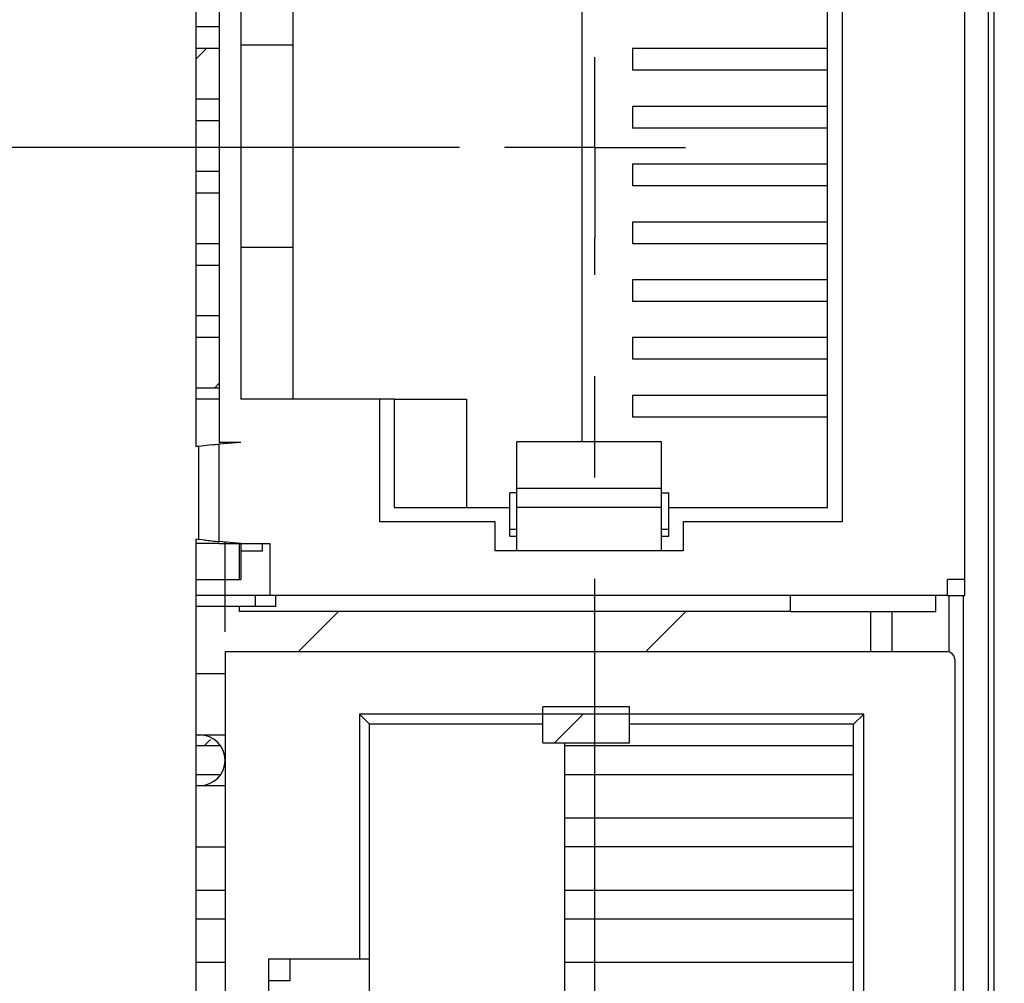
# Model space of a CAD drawing. Header units: inches. Extents: x 0 to 34, y 0 to 22.
# Tile 7 of 41: x 8.5 to 9.9, y 9.7 to 11. Entities that reach past the tile are written whole.
import ezdxf

# ---------------------------------------------------------------- set-up
doc = ezdxf.new("R2010")
doc.units = ezdxf.units.IN
doc.header["$LTSCALE"] = 1.87
doc.header["$MEASUREMENT"] = 0
doc.linetypes.add('CENTER', pattern=[0.6, 0.375, -0.075, 0.075, -0.075])
doc.layers.get('0').update_dxf_attribs({"linetype": 'CONTINUOUS'})
for name, color, linetype in [('3_ALL_AXES', 7, 'CONTINUOUS'), ('5_ALL_CURVES', 7, 'CONTINUOUS'), ('DATUMCURVES', 7, 'CONTINUOUS'), ('DEFAULT_1', 7, 'CENTER'), ('DIMENSIONS', 7, 'CONTINUOUS')]:
    doc.layers.add(name, color=color, linetype=linetype)
doc.styles.get("Standard").update_dxf_attribs({"font": 'txt', "width": 0.8})
doc.dimstyles.new('DIMSTYLE_1', dxfattribs={"dimtxt": 0.125, "dimasz": 0.18, "dimexe": 0.125, "dimexo": 0.0625, "dimgap": 0.03125, "dimtad": 0, "dimtih": 1, "dimtoh": 1, "dimlfac": 0.5, "dimzin": 4, "dimdsep": 46, "dimtxsty": 'STANDARD', "dimblk": '_FILLED', "dimblk1": '_FILLED', "dimblk2": '_FILLED', "dimcen": 0.09, "dimadec": 0, "dimazin": 0, "dimtp": 0.01, "dimtm": 0.01, "dimtfac": 1, "dimtofl": 0, "dimtmove": 0, "dimatfit": 3, "dimldrblk": '_FILLED', "dimfxl": 1, "dimtolj": 1, "dimtzin": 4, "dimarcsym": 0})

# ---------------------------------------------------------------- blocks, each defined once
blk = doc.blocks.new('*D7')
at = {"layer": 'DIMENSIONS', "color": 2, "linetype": 'CONTINUOUS'}
blk.add_line((13.9132, 10.049), (13.9132, 7.4074), dxfattribs=at)
at = {"layer": 'DIMENSIONS', "color": 2, "linetype": 'CONTINUOUS', "insert": (13.8507, 7.3449), "char_height": 0.125, "width": 1.225, "attachment_point": 3, "rotation": 90, "line_spacing_factor": 0.9}
blk.add_mtext('4.76{\\Ftxt.shx;\\W1.000000;\\H0.125000; }[120.9]', dxfattribs=at)
blk = doc.blocks.new('_FILLED')
at = {"color": 0, "linetype": 'BYBLOCK'}
blk.add_solid([(0, 0), (-1, 0.1736), (-1, -0.1736)], dxfattribs=at)
blk = doc.blocks.new('*D8')
at = {"layer": 'DIMENSIONS', "color": 2, "linetype": 'CONTINUOUS'}
blk.add_line((16.0232, 10.049), (16.0232, 7.4074), dxfattribs=at)
at = {"layer": 'DIMENSIONS', "color": 2, "linetype": 'CONTINUOUS', "insert": (15.9607, 7.3449), "char_height": 0.125, "width": 1.225, "attachment_point": 3, "rotation": 90, "line_spacing_factor": 0.9}
blk.add_mtext('5.82{\\Ftxt.shx;\\W1.000000;\\H0.125000; }[147.7]', dxfattribs=at)
blk = doc.blocks.new('*D9')
at = {"layer": 'DIMENSIONS', "color": 2, "linetype": 'CONTINUOUS'}
blk.add_line((18.1332, 10.049), (18.1332, 7.4074), dxfattribs=at)
at = {"layer": 'DIMENSIONS', "color": 2, "linetype": 'CONTINUOUS', "insert": (18.0707, 7.3449), "char_height": 0.125, "width": 1.225, "attachment_point": 3, "rotation": 90, "line_spacing_factor": 0.9}
blk.add_mtext('6.87{\\Ftxt.shx;\\W1.000000;\\H0.125000; }[174.5]', dxfattribs=at)
blk = doc.blocks.new('*D10')
at = {"layer": 'DIMENSIONS', "color": 2, "linetype": 'CONTINUOUS'}
blk.add_line((20.2432, 10.049), (20.2432, 7.4074), dxfattribs=at)
at = {"layer": 'DIMENSIONS', "color": 2, "linetype": 'CONTINUOUS', "insert": (20.1807, 7.3449), "char_height": 0.125, "width": 1.225, "attachment_point": 3, "rotation": 90, "line_spacing_factor": 0.9}
blk.add_mtext('7.93{\\Ftxt.shx;\\W1.000000;\\H0.125000; }[201.3]', dxfattribs=at)
blk = doc.blocks.new('*D11')
at = {"layer": 'DIMENSIONS', "color": 2, "linetype": 'CONTINUOUS'}
blk.add_line((21.2982, 10.429), (21.2982, 7.4074), dxfattribs=at)
at = {"layer": 'DIMENSIONS', "color": 2, "linetype": 'CONTINUOUS', "insert": (21.2357, 7.3449), "char_height": 0.125, "width": 1.225, "attachment_point": 3, "rotation": 90, "line_spacing_factor": 0.9}
blk.add_mtext('8.45{\\Ftxt.shx;\\W1.000000;\\H0.125000; }[214.7]', dxfattribs=at)
blk = doc.blocks.new('*D12')
at = {"layer": 'DIMENSIONS', "color": 2, "linetype": 'CONTINUOUS'}
blk.add_line((22.3532, 10.049), (22.3532, 7.4074), dxfattribs=at)
at = {"layer": 'DIMENSIONS', "color": 2, "linetype": 'CONTINUOUS', "insert": (22.2907, 7.3449), "char_height": 0.125, "width": 1.225, "attachment_point": 3, "rotation": 90, "line_spacing_factor": 0.9}
blk.add_mtext('8.98{\\Ftxt.shx;\\W1.000000;\\H0.125000; }[228.1]', dxfattribs=at)
blk = doc.blocks.new('*D13')
at = {"layer": 'DIMENSIONS', "color": 2, "linetype": 'CONTINUOUS'}
blk.add_line((24.4632, 10.049), (24.4632, 7.4074), dxfattribs=at)
at = {"layer": 'DIMENSIONS', "color": 2, "linetype": 'CONTINUOUS', "insert": (24.4007, 7.3449), "char_height": 0.125, "width": 1.325, "attachment_point": 3, "rotation": 90, "line_spacing_factor": 0.9}
blk.add_mtext('10.04{\\Ftxt.shx;\\W1.000000;\\H0.125000; }[254.9]', dxfattribs=at)
blk = doc.blocks.new('*D14')
at = {"layer": 'DIMENSIONS', "color": 2, "linetype": 'CONTINUOUS'}
blk.add_line((26.5732, 10.049), (26.5732, 7.4074), dxfattribs=at)
at = {"layer": 'DIMENSIONS', "color": 2, "linetype": 'CONTINUOUS', "insert": (26.5107, 7.3449), "char_height": 0.125, "width": 1.325, "attachment_point": 3, "rotation": 90, "line_spacing_factor": 0.9}
blk.add_mtext('11.09{\\Ftxt.shx;\\W1.000000;\\H0.125000; }[281.7]', dxfattribs=at)
blk = doc.blocks.new('*D15')
at = {"layer": 'DIMENSIONS', "color": 2, "linetype": 'CONTINUOUS'}
blk.add_line((28.6832, 10.049), (28.6832, 7.4074), dxfattribs=at)
at = {"layer": 'DIMENSIONS', "color": 2, "linetype": 'CONTINUOUS', "insert": (28.6207, 7.3449), "char_height": 0.125, "width": 1.325, "attachment_point": 3, "rotation": 90, "line_spacing_factor": 0.9}
blk.add_mtext('12.15{\\Ftxt.shx;\\W1.000000;\\H0.125000; }[308.5]', dxfattribs=at)
blk = doc.blocks.new('*D22')
at = {"layer": 'DIMENSIONS', "color": 2, "linetype": 'CONTINUOUS'}
blk.add_line((10.5306, 12.0439), (3.5815, 12.0439), dxfattribs=at)
at = {"layer": 'DIMENSIONS', "color": 2, "linetype": 'CONTINUOUS', "insert": (3.519, 12.1064), "char_height": 0.125, "width": 1.125, "attachment_point": 3, "line_spacing_factor": 0.9}
blk.add_mtext('1.97{\\Ftxt.shx;\\W1.000000;\\H0.125000; }[50.2]', dxfattribs=at)
blk = doc.blocks.new('*D26')
at = {"layer": 'DIMENSIONS', "color": 2, "linetype": 'CONTINUOUS'}
for p, q in [((10.4998, 13.4675), (10.3296, 13.3218)), ((10.9908, 13.4675), (10.4998, 13.4675)), ((10.3296, 13.3218), (3.5815, 13.3218))]:
    blk.add_line(p, q, dxfattribs=at)
at = {"layer": 'DIMENSIONS', "color": 2, "linetype": 'CONTINUOUS', "insert": (3.519, 13.3843), "char_height": 0.125, "width": 1.125, "attachment_point": 3, "line_spacing_factor": 0.9}
blk.add_mtext('2.69{\\Ftxt.shx;\\W1.000000;\\H0.125000; }[68.2]', dxfattribs=at)
blk = doc.blocks.new('*D29')
at = {"layer": 'DIMENSIONS', "color": 2, "linetype": 'CONTINUOUS'}
blk.add_line((9.3055, 9.3209), (9.3055, 7.4074), dxfattribs=at)
at = {"layer": 'DIMENSIONS', "color": 2, "linetype": 'CONTINUOUS', "insert": (9.243, 7.3449), "char_height": 0.125, "width": 1.125, "attachment_point": 3, "rotation": 90, "line_spacing_factor": 0.9}
blk.add_mtext('2.46{\\Ftxt.shx;\\W1.000000;\\H0.125000; }[62.4]', dxfattribs=at)
blk = doc.blocks.new('*D31')
at = {"layer": 'DIMENSIONS', "color": 2, "linetype": 'CONTINUOUS'}
blk.add_line((9.1178, 10.8614), (3.5815, 10.8614), dxfattribs=at)
at = {"layer": 'DIMENSIONS', "color": 2, "linetype": 'CONTINUOUS', "insert": (3.519, 10.9239), "char_height": 0.125, "width": 1.125, "attachment_point": 3, "line_spacing_factor": 0.9}
blk.add_mtext('1.38{\\Ftxt.shx;\\W1.000000;\\H0.125000; }[35.1]', dxfattribs=at)
blk = doc.blocks.new('*D32')
at = {"layer": 'DIMENSIONS', "color": 2, "linetype": 'CONTINUOUS'}
blk.add_line((9.166, 12.3835), (3.5815, 12.3835), dxfattribs=at)
at = {"layer": 'DIMENSIONS', "color": 2, "linetype": 'CONTINUOUS', "insert": (3.519, 12.446), "char_height": 0.125, "width": 1.125, "attachment_point": 3, "line_spacing_factor": 0.9}
blk.add_mtext('2.14{\\Ftxt.shx;\\W1.000000;\\H0.125000; }[54.5]', dxfattribs=at)
blk = doc.blocks.new('*D33')
at = {"layer": 'DIMENSIONS', "color": 2, "linetype": 'CONTINUOUS'}
blk.add_line((9.166, 13.4835), (3.5815, 13.4835), dxfattribs=at)
at = {"layer": 'DIMENSIONS', "color": 2, "linetype": 'CONTINUOUS', "insert": (3.519, 13.546), "char_height": 0.125, "width": 1.125, "attachment_point": 3, "line_spacing_factor": 0.9}
blk.add_mtext('2.69{\\Ftxt.shx;\\W1.000000;\\H0.125000; }[68.4]', dxfattribs=at)

msp = doc.modelspace()

# ---------------------------------------------------------------- linework, layer by layer
at = {"color": 3, "linetype": 'CONTINUOUS'}
for p, q in [((9.8575, 11.5265), (9.8575, 8.9245)), ((8.7535, 10.4479), (8.7535, 11.279)), ((8.7535, 8.9245), (8.7535, 10.319))]:
    msp.add_line(p, q, dxfattribs=at)
at = {"color": 7, "linetype": 'CONTINUOUS'}
for p, q in [((9.8175, 10.2414), (9.8175, 11.4854)), ((9.6475, 11.3834), (9.6475, 10.3434)), ((9.6275, 10.3634), (9.6275, 11.3634)), ((9.8495, 11.3228), (9.8495, 9.422)), ((8.7855, 11.2734), (8.7855, 10.4534)), ((9.2875, 11.2725), (9.2875, 10.4543)), ((8.8155, 11.2134), (8.8155, 10.5134)), ((8.8875, 11.2134), (8.8875, 10.5134)), ((8.7855, 11.0284), (8.7535, 11.0284)), ((8.7855, 10.9984), (8.7535, 10.9984)), ((8.8155, 11.0034), (8.8875, 11.0034)), ((9.3575, 10.9984), (9.3575, 10.9684)), ((9.6275, 10.9984), (9.3575, 10.9984)), ((9.6275, 10.9684), (9.3575, 10.9684)), ((8.7855, 10.9284), (8.7535, 10.9284)), ((9.3575, 10.9184), (9.3575, 10.8884)), ((9.6275, 10.9184), (9.3575, 10.9184)), ((8.7855, 10.8984), (8.7535, 10.8984)), ((9.6275, 10.8884), (9.3575, 10.8884)), ((9.3575, 10.8384), (9.3575, 10.8084)), ((9.6275, 10.8384), (9.3575, 10.8384)), ((8.7855, 10.8284), (8.7535, 10.8284)), ((9.6275, 10.8084), (9.3575, 10.8084)), ((8.7855, 10.7984), (8.7535, 10.7984)), ((9.3575, 10.7584), (9.3575, 10.7284)), ((9.6275, 10.7584), (9.3575, 10.7584)), ((8.7855, 10.7284), (8.7535, 10.7284)), ((9.6275, 10.7284), (9.3575, 10.7284)), ((8.8155, 10.7234), (8.8875, 10.7234)), ((8.7855, 10.6984), (8.7535, 10.6984)), ((9.3575, 10.6784), (9.3575, 10.6484)), ((9.6275, 10.6784), (9.3575, 10.6784)), ((9.6275, 10.6484), (9.3575, 10.6484)), ((8.7855, 10.6284), (8.7535, 10.6284)), ((8.7855, 10.5984), (8.7535, 10.5984)), ((9.3575, 10.5984), (9.3575, 10.5684)), ((9.6275, 10.5984), (9.3575, 10.5984)), ((9.6275, 10.5684), (9.3575, 10.5684)), ((8.7855, 10.5284), (8.7535, 10.5284)), ((8.7855, 10.5134), (8.7535, 10.5134)), ((9.0275, 10.5134), (8.8155, 10.5134)), ((9.0075, 10.3434), (9.0075, 10.5134)), ((9.0275, 10.5134), (9.0275, 10.3634)), ((9.0275, 10.5134), (9.1275, 10.5134)), ((9.1275, 10.5134), (9.1275, 10.3634)), ((9.3575, 10.5184), (9.3575, 10.4884)), ((9.6275, 10.5184), (9.3575, 10.5184)), ((9.6275, 10.4884), (9.3575, 10.4884)), ((8.8155, 10.4534), (8.7855, 10.4534)), ((8.8155, 10.4534), (8.7855, 10.4507)), ((9.1975, 10.3034), (9.1975, 10.4543)), ((9.3975, 10.4543), (9.1975, 10.4543)), ((9.3975, 10.3034), (9.3975, 10.4543)), ((8.7751, 10.4498), (8.7571, 10.4479)), ((8.7571, 10.319), (8.7571, 10.4479)), ((8.7855, 10.3161), (8.7855, 10.4507)), ((9.3975, 10.3894), (9.1975, 10.3894)), ((9.1875, 10.3234), (9.1875, 10.3834)), ((9.1975, 10.3834), (9.1875, 10.3834)), ((9.3975, 10.3834), (9.4075, 10.3834)), ((9.4075, 10.3234), (9.4075, 10.3834)), ((9.0275, 10.3634), (9.1875, 10.3634)), ((9.3975, 10.3634), (9.1975, 10.3634)), ((9.4075, 10.3634), (9.6275, 10.3634)), ((9.1675, 10.3434), (9.0075, 10.3434)), ((9.1675, 10.3034), (9.1675, 10.3434)), ((9.1875, 10.3334), (9.1975, 10.3334)), ((9.3975, 10.3334), (9.4075, 10.3334)), ((9.4275, 10.3434), (9.4275, 10.3034)), ((9.6475, 10.3434), (9.4275, 10.3434)), ((8.7654, 10.318), (8.7571, 10.319)), ((9.1875, 10.3234), (9.1975, 10.3234)), ((9.3975, 10.3234), (9.4075, 10.3234)), ((8.7855, 10.3134), (8.7535, 10.3134)), ((8.8155, 10.3134), (8.7855, 10.3161)), ((8.8135, 10.2634), (8.8135, 10.3134)), ((8.8155, 10.3134), (8.8155, 10.2634)), ((8.8155, 10.3134), (8.8555, 10.3134)), ((8.8155, 10.3034), (8.8455, 10.3034)), ((8.8455, 10.3034), (8.8455, 10.3134)), ((8.8555, 10.3134), (8.8555, 10.2414)), ((9.4275, 10.3034), (9.1675, 10.3034)), ((8.7535, 10.2634), (8.8155, 10.2634)), ((8.7935, 10.2414), (8.7935, 10.2634)), ((9.7935, 10.2414), (9.7935, 10.2634)), ((9.8175, 10.2634), (9.7935, 10.2634)), ((9.7935, 10.2414), (8.7535, 10.2414)), ((8.8355, 10.2264), (8.8355, 10.2414)), ((8.8635, 10.2414), (8.8635, 10.2264)), ((9.5763, 10.2194), (9.5763, 10.2414)), ((9.7775, 10.2194), (9.7775, 10.2414)), ((9.7935, 10.2414), (9.8175, 10.2414)), ((9.7953, 10.2414), (9.7953, 10.1634)), ((9.8153, 10.2414), (9.8153, 9.422)), ((8.8495, 10.2264), (8.7535, 10.2264)), ((8.8135, 10.2194), (8.8135, 10.2264)), ((8.8635, 10.2264), (8.8495, 10.2264)), ((9.5763, 10.2194), (8.8135, 10.2194)), ((9.5763, 10.2194), (9.7775, 10.2194)), ((9.7166, 10.2194), (9.7166, 10.1634)), ((8.7935, 10.1634), (8.7935, 8.9634)), ((9.7935, 10.1634), (8.7935, 10.1634)), ((9.8035, 10.1534), (9.8035, 8.9734)), ((9.2335, 10.0374), (9.2335, 10.0874)), ((9.3535, 10.0874), (9.2335, 10.0874)), ((9.3535, 10.0374), (9.3535, 10.0874)), ((8.9795, 10.0774), (8.9795, 9.7384)), ((8.9795, 10.0774), (8.9935, 10.0634)), ((9.6775, 10.0774), (8.9795, 10.0774)), ((9.6775, 10.0774), (9.6635, 10.0634)), ((9.6775, 9.0494), (9.6775, 10.0774)), ((8.9935, 9.0634), (8.9935, 10.0634)), ((9.2335, 10.0634), (8.9935, 10.0634)), ((9.6635, 10.0634), (9.3535, 10.0634)), ((9.6635, 9.0634), (9.6635, 10.0634)), ((8.7535, 10.0484), (8.7935, 10.0484)), ((8.7852, 10.0334), (8.7535, 10.0334)), ((9.2335, 10.0374), (9.3535, 10.0374)), ((9.2635, 10.0374), (9.2635, 9.0894)), ((9.6635, 10.0334), (9.2635, 10.0334)), ((8.7852, 9.9934), (8.7535, 9.9934)), ((9.6635, 9.9934), (9.2635, 9.9934)), ((8.7535, 9.9784), (8.7935, 9.9784)), ((9.6635, 9.9334), (9.2635, 9.9334)), ((8.7535, 9.8934), (8.7935, 9.8934)), ((9.6635, 9.8934), (9.2635, 9.8934)), ((8.7935, 9.8334), (8.7535, 9.8334)), ((9.6635, 9.8334), (9.2635, 9.8334)), ((8.7935, 9.7934), (8.7535, 9.7934)), ((9.6635, 9.7934), (9.2635, 9.7934)), ((8.7935, 9.7334), (8.7535, 9.7334)), ((8.8535, 9.7384), (8.8535, 9.3884)), ((8.8535, 9.7384), (8.9795, 9.7384)), ((8.8835, 9.7084), (8.8835, 9.7384)), ((8.9795, 9.7384), (8.9935, 9.7384)), ((9.6635, 9.7334), (9.2635, 9.7334)), ((8.8535, 9.7084), (8.8835, 9.7084))]:
    msp.add_line(p, q, dxfattribs=at)
at = {"color": 40, "linetype": 'CONTINUOUS'}
msp.add_line((8.7855, 10.3134), (8.8155, 10.3134), dxfattribs=at)
at = {"color": 7, "linetype": 'CONTINUOUS'}
for centre, radius, start, end in [((8.9965, 8.5765), 1.8866, 97.2906, 97.4142), ((9.1451, 6.45), 4.0168, 95.1363, 95.2853), ((8.9964, 12.1896), 1.8859, 262.5844, 262.708), ((8.8666, 11.302), 0.9891, 264.1246, 264.6882), ((9.1442, 14.3074), 4.0074, 264.7144, 264.8637), ((9.7935, 10.1534), 0.01, 0, 90), ((8.7585, 10.0134), 0.035, 270, 90)]:
    msp.add_arc(centre, radius, start, end, dxfattribs=at)
at = {"layer": '3_ALL_AXES', "color": 7, "linetype": 'CONTINUOUS'}
msp.add_line((8.7535, 10.1334), (8.7935, 10.1334), dxfattribs=at)
at = {"layer": '5_ALL_CURVES', "color": 40, "linetype": 'CONTINUOUS'}
for p, q in [((8.7935, 10.2634), (8.7935, 10.3154)), ((8.7935, 10.1914), (8.7935, 10.2414))]:
    msp.add_line(p, q, dxfattribs=at)
at = {"layer": 'DATUMCURVES', "color": 2, "linetype": 'CONTINUOUS'}
for p, q in [((8.7535, 10.9841), (8.7678, 10.9984)), ((8.7787, 10.5284), (8.7855, 10.5352)), ((8.8945, 10.1634), (8.9505, 10.2194)), ((9.3753, 10.1634), (9.4313, 10.2194)), ((9.2493, 10.0374), (9.2893, 10.0774)), ((8.7645, 10.0334), (8.7733, 10.0423))]:
    msp.add_line(p, q, dxfattribs=at)
at = {"layer": 'DATUMCURVES', "color": 4, "linetype": 'CONTINUOUS'}
msp.add_line((9.6869, 10.2194), (9.6869, 10.1634), dxfattribs=at)
at = {"layer": 'DEFAULT_1', "color": 7, "linetype": 'CENTER'}
for p, q in [((9.3055, 10.8614), (9.3055, 10.9866)), ((9.3055, 10.8614), (9.1803, 10.8614)), ((9.3055, 10.8614), (9.3055, 10.7362)), ((9.3055, 10.8614), (9.4307, 10.8614)), ((9.3055, 9.5635), (9.3055, 10.7362))]:
    msp.add_line(p, q, dxfattribs=at)

# ---------------------------------------------------------------- dimensions: what is measured, and where the dimension line sits
at = {"layer": 'DIMENSIONS', "color": 2, "linetype": 'CONTINUOUS'}
for feature_location, offset, dtype, origin, picture, middle in [((9.166, 13.4835), (-5.5845, 0), 0, (9.2285, 8.0951), '*D33', (2.9565, 13.4835)), ((10.9908, 13.4675), (-7.4093, -0.1457), 0, (11.0533, 8.0951), '*D26', (2.9565, 13.3218)), ((9.166, 12.3835), (-5.5845, 0), 0, (9.2285, 8.0951), '*D32', (2.9565, 12.3835)), ((10.5306, 12.0439), (-6.9491, 0), 0, (10.5931, 8.0951), '*D22', (2.9565, 12.0439)), ((9.1178, 10.8614), (-5.5363, 0), 0, (9.1803, 8.0951), '*D31', (2.9565, 10.8614)), ((9.3055, 9.3209), (0, -1.9134), 1, (4.393, 10.7362), '*D29', (9.3055, 6.7824)), ((21.2982, 10.429), (0, -3.0215), 1, (4.393, 10.4915), '*D11', (21.2982, 6.7324)), ((13.9132, 10.049), (0, -2.6415), 1, (4.393, 10.1115), '*D7', (13.9132, 6.7324)), ((16.0232, 10.049), (0, -2.6415), 1, (4.393, 10.1115), '*D8', (16.0232, 6.7324)), ((18.1332, 10.049), (0, -2.6415), 1, (4.393, 10.1115), '*D9', (18.1332, 6.7324)), ((20.2432, 10.049), (0, -2.6415), 1, (4.393, 10.1115), '*D10', (20.2432, 6.7324)), ((22.3532, 10.049), (0, -2.6415), 1, (4.393, 10.1115), '*D12', (22.3532, 6.7324)), ((24.4632, 10.049), (0, -2.6415), 1, (4.393, 10.1115), '*D13', (24.4632, 6.6824)), ((26.5732, 10.049), (0, -2.6415), 1, (4.393, 10.1115), '*D14', (26.5732, 6.6824)), ((28.6832, 10.049), (0, -2.6415), 1, (4.393, 10.1115), '*D15', (28.6832, 6.6824))]:
    dim = msp.add_ordinate_dim(feature_location=feature_location, offset=offset, dtype=dtype, origin=origin, dimstyle='DIMSTYLE_1', dxfattribs=at)
    dim.commit()
    dim.dimension.update_dxf_attribs({"geometry": picture, "text_midpoint": middle})

doc.saveas('drawing.dxf')
